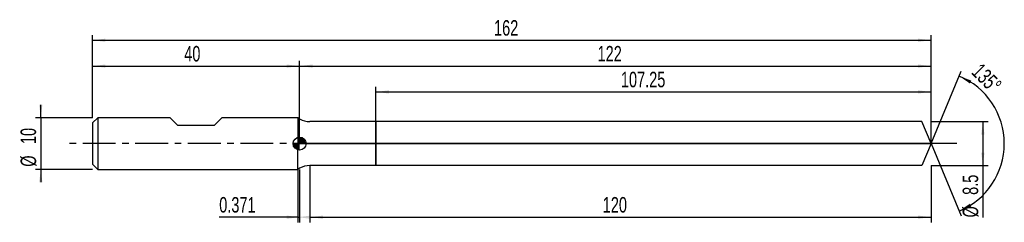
# Model space of a CAD drawing. Extents: x -14 to 176, y -15 to 24.
import ezdxf
from ezdxf.enums import TextEntityAlignment as Align

# ---------------------------------------------------------------- set-up
doc = ezdxf.new("R2010")
doc.units = 0
doc.linetypes.add('CENTER', pattern=[10.16, 6.35, -1.27, 1.27, -1.27])
doc.layers.get('0').update_dxf_attribs({"linetype": 'CONTINUOUS'})
for name, color, linetype in [('1', 4, 'CONTINUOUS'), ('2', 7, 'CONTINUOUS'), ('4', 2, 'CENTER'), ('CUT', 1, 'CONTINUOUS'), ('NOCUT', 7, 'CONTINUOUS'), ('SK1', 4, 'CONTINUOUS'), ('SK2', 7, 'CONTINUOUS'), ('SK4', 2, 'CENTER')]:
    doc.layers.add(name, color=color, linetype=linetype)
doc.dimstyles.new('SLDDIMSTYLE0', dxfattribs={"dimtxt": 3, "dimasz": 2.5, "dimexe": 0, "dimexo": 0.0625, "dimgap": 0.75, "dimtad": 1, "dimrnd": 1e-09, "dimzin": 12, "dimsah": 1, "dimcen": 0.09, "dimazin": 3, "dimtfac": 1, "dimtofl": 0, "dimtmove": 0, "dimatfit": 3})
doc.dimstyles.new('SLDDIMSTYLE1', dxfattribs={"dimtxt": 3, "dimasz": 2.5, "dimexe": 0, "dimexo": 0.0625, "dimgap": 0.75, "dimtad": 1, "dimrnd": 1e-09, "dimsah": 1, "dimcen": 0.09, "dimazin": 3, "dimtfac": 1, "dimtofl": 0, "dimtmove": 0, "dimatfit": 3})
doc.dimstyles.new('SLDDIMSTYLE2', dxfattribs={"dimtxt": 3, "dimasz": 2.5, "dimexe": 0, "dimexo": 0.0625, "dimgap": 0.75, "dimtad": 1, "dimzin": 12, "dimsah": 1, "dimcen": 0.09, "dimazin": 3, "dimtfac": 1, "dimtofl": 0, "dimtmove": 0, "dimatfit": 3})
doc.dimstyles.new('SLDDIMSTYLE3', dxfattribs={"dimtxt": 3, "dimasz": 2.5, "dimexe": 0, "dimexo": 0.0625, "dimgap": 0.75, "dimtad": 1, "dimrnd": 1e-09, "dimzin": 12, "dimsah": 1, "dimcen": 0.09, "dimazin": 3, "dimtfac": 1, "dimtmove": 0, "dimatfit": 3})

# ---------------------------------------------------------------- blocks, each defined once
blk = doc.blocks.new('_D')
at = {"layer": '2'}
for p, q in [((42, -4.25), (42, -15.25)), ((162, -4.25), (162, -15.25)), ((42, -14.25), (162, -14.25))]:
    blk.add_line(p, q, dxfattribs=at)
for points in [[(42, -14.25), (44.5, -14.56), (44.5, -13.94)], [(162, -14.25), (159.5, -13.94), (159.5, -14.56)]]:
    blk.add_solid(points, dxfattribs=at)
at = {"layer": '2', "width": 0.7}
blk.add_text('120', height=3, dxfattribs=at).set_placement((98.56, -14.25), align=Align.BOTTOM_LEFT)
blk = doc.blocks.new('_D_1')
at = {"layer": '2'}
for p, q in [((162, 4.25), (173, 4.25)), ((172, 4.25), (172, -4.25)), ((162, -4.25), (173, -4.25)), ((172, -4.25), (172, -14.3))]:
    blk.add_line(p, q, dxfattribs=at)
for points in [[(172, 4.25), (171.69, 1.75), (172.31, 1.75)], [(172, -4.25), (172.31, -1.75), (171.69, -1.75)]]:
    blk.add_solid(points, dxfattribs=at)
at = {"layer": '2', "width": 0.7}
for s, p in [('8.5', (171.99, -9.93)), ('%%c', (172, -14.3))]:
    blk.add_text(s, height=3, rotation=90, dxfattribs=at).set_placement(p, align=Align.BOTTOM_LEFT)
blk = doc.blocks.new('_D_2')
at = {"layer": '2'}
for p, q in [((39.63, -5), (39.63, -15.25)), ((40, -5), (40, -15.25)), ((39.63, -14.25), (24.47, -14.25)), ((39.63, -14.25), (40, -14.25))]:
    blk.add_line(p, q, dxfattribs=at)
for points in [[(40, -14.25), (37.5, -13.94), (37.5, -14.56)], [(39.63, -14.25), (42.13, -14.56), (42.13, -13.94)]]:
    blk.add_solid(points, dxfattribs=at)
at = {"layer": '2', "width": 0.7}
blk.add_text('0.371', height=3, dxfattribs=at).set_placement((24.47, -14.25), align=Align.BOTTOM_LEFT)
blk = doc.blocks.new('_D_3')
at = {"layer": '2'}
for p, q in [((54.75, 4.25), (54.75, 11)), ((54.75, 10), (162, 10)), ((162, 4.25), (162, 11))]:
    blk.add_line(p, q, dxfattribs=at)
for points in [[(54.75, 10), (57.25, 9.69), (57.25, 10.31)], [(162, 10), (159.5, 10.31), (159.5, 9.69)]]:
    blk.add_solid(points, dxfattribs=at)
at = {"layer": '2', "width": 0.7}
blk.add_text('107.25', height=3, dxfattribs=at).set_placement((102.07, 10), align=Align.BOTTOM_LEFT)
blk = doc.blocks.new('_D_4')
at = {"layer": '2'}
for q in [(167.79, 13.99), (167.79, -13.99)]:
    blk.add_line((162, 0), q, dxfattribs=at)
blk.add_arc((162, 0), 14.14, 292.4953, 67.5047, dxfattribs=at)
for points in [[(167.41, 13.07), (169.49, 11.64), (169.77, 12.19)], [(167.41, -13.07), (169.77, -12.19), (169.49, -11.64)]]:
    blk.add_solid(points, dxfattribs=at)
at = {"layer": '2', "width": 0.7}
blk.add_text('135°', height=3, rotation=-45, dxfattribs=at).set_placement((168.99, 13.01), align=Align.BOTTOM_LEFT)
blk = doc.blocks.new('_D_5')
at = {"layer": 'SK2'}
for p, q in [((0, 5), (0, 21)), ((162, 5), (162, 21)), ((0, 20), (162, 20))]:
    blk.add_line(p, q, dxfattribs=at)
for points in [[(0, 20), (2.5, 19.69), (2.5, 20.31)], [(162, 20), (159.5, 20.31), (159.5, 19.69)]]:
    blk.add_solid(points, dxfattribs=at)
at = {"layer": 'SK2', "width": 0.7}
blk.add_text('162', height=3, dxfattribs=at).set_placement((77.56, 20), align=Align.BOTTOM_LEFT)
blk = doc.blocks.new('_D_6')
at = {"layer": 'SK2'}
for p, q in [((0, 5), (0, 16)), ((40, 5), (40, 16)), ((0, 15), (40, 15))]:
    blk.add_line(p, q, dxfattribs=at)
for points in [[(0, 15), (2.5, 14.69), (2.5, 15.31)], [(40, 15), (37.5, 15.31), (37.5, 14.69)]]:
    blk.add_solid(points, dxfattribs=at)
at = {"layer": 'SK2', "width": 0.7}
blk.add_text('40', height=3, dxfattribs=at).set_placement((17.71, 15), align=Align.BOTTOM_LEFT)
blk = doc.blocks.new('_D_7')
at = {"layer": 'SK2'}
for p, q in [((40, 0), (40, 16)), ((162, 0), (162, 16)), ((40, 15), (162, 15))]:
    blk.add_line(p, q, dxfattribs=at)
for points in [[(40, 15), (42.5, 14.69), (42.5, 15.31)], [(162, 15), (159.5, 15.31), (159.5, 14.69)]]:
    blk.add_solid(points, dxfattribs=at)
at = {"layer": 'SK2', "width": 0.7}
blk.add_text('122', height=3, dxfattribs=at).set_placement((97.56, 15), align=Align.BOTTOM_LEFT)
blk = doc.blocks.new('_D_8')
at = {"layer": 'SK2'}
for p, q in [((-10, 5), (-10, 7.5)), ((0, 5), (-11, 5)), ((-10, 5), (-10, -5)), ((0, -5), (-11, -5)), ((-10, -5), (-10, -7.5))]:
    blk.add_line(p, q, dxfattribs=at)
for points in [[(-10, 5), (-9.69, 7.5), (-10.31, 7.5)], [(-10, -5), (-10.31, -7.5), (-9.69, -7.5)]]:
    blk.add_solid(points, dxfattribs=at)
at = {"layer": 'SK2', "width": 0.7}
for s, p in [('10', (-10.01, -0.1)), ('%%c', (-10, -4.48))]:
    blk.add_text(s, height=3, rotation=90, dxfattribs=at).set_placement(p, align=Align.BOTTOM_LEFT)
blk = doc.blocks.new('*U11')
at = {"color": 0, "linetype": 'CONTINUOUS'}
for points in [[(0, 0), (0, 1.25), (0.24, 0)], [(0.24, 0), (0, 1.25), (0.24, 1.23)], [(0.24, 0), (0.24, 1.23), (0.48, 0)], [(0.48, 0), (0.24, 1.23), (0.48, 1.15)], [(0.48, 0), (0.48, 1.15), (0.69, 0)], [(0.69, 0), (0.48, 1.15), (0.69, 1.04)], [(0.69, 0), (0.69, 1.04), (0.88, 0)], [(0.88, 0), (0.69, 1.04), (0.88, 0.88)], [(0.88, 0), (0.88, 0.88), (1.04, 0)], [(1.04, 0), (0.88, 0.88), (1.04, 0.69)], [(1.04, 0), (1.04, 0.69), (1.15, 0)], [(1.15, 0), (1.04, 0.69), (1.15, 0.48)], [(1.15, 0), (1.15, 0.48), (1.23, 0)], [(1.23, 0), (1.15, 0.48), (1.23, 0.24)], [(1.23, 0), (1.23, 0.24), (1.25, 0)]]:
    blk.add_solid(points, dxfattribs=at)
blk = doc.blocks.new('*U12')
at = {"color": 0, "linetype": 'CONTINUOUS'}
for points in [[(-1.23, -0.22), (-1.25, 0), (-1.23, 0)], [(-1.23, -0.22), (-1.23, 0), (-1.17, -0.43)], [(-1.17, -0.43), (-1.23, 0), (-1.17, 0)], [(-1.17, -0.43), (-1.17, 0), (-1.08, -0.62)], [(-1.08, -0.62), (-1.17, 0), (-1.08, 0)], [(-1.08, -0.62), (-1.08, 0), (-0.96, -0.8)], [(-0.96, -0.8), (-1.08, 0), (-0.96, 0)], [(-0.96, -0.8), (-0.96, 0), (-0.8, -0.96)], [(-0.8, -0.96), (-0.96, 0), (-0.8, 0)], [(-0.8, -0.96), (-0.8, 0), (-0.62, -1.08)], [(-0.62, -1.08), (-0.8, 0), (-0.62, 0)], [(-0.62, -1.08), (-0.62, 0), (-0.43, -1.17)], [(-0.43, -1.17), (-0.62, 0), (-0.43, 0)], [(-0.43, -1.17), (-0.43, 0), (-0.22, -1.23)], [(-0.22, -1.23), (-0.43, 0), (-0.22, 0)], [(-0.22, -1.23), (-0.22, 0), (0, -1.25)], [(0, -1.25), (-0.22, 0), (0, 0)]]:
    blk.add_solid(points, dxfattribs=at)
blk = doc.blocks.new('SW_DOWELSYMBOL_0')
at = {"layer": 'SK1', "color": 0}
blk.add_circle((0, 0), 1.25, dxfattribs=at)
at = {"color": 0, "linetype": 'CONTINUOUS'}
for name in ['*U12', '*U11']:
    blk.add_blockref(name, (0, 0), dxfattribs=at)

msp = doc.modelspace()

# ---------------------------------------------------------------- linework, layer by layer
at = {"layer": '1'}
for p, q in [((40, 4.786), (39.629, 5)), ((39.629, 5), (39.629, 0)), ((54.75, 4.25), (42, 4.25)), ((160.24, 4.25), (54.75, 4.25)), ((54.75, 4.25), (54.75, 0)), ((54.75, 0), (54.75, 4.25)), ((162, 0), (160.24, 4.25)), ((39.629, -5), (39.629, 0)), ((54.75, -4.25), (54.75, 0)), ((54.75, 0), (54.75, -4.25)), ((162, 0), (160.24, -4.25)), ((40, -4.786), (39.629, -5)), ((54.75, -4.25), (42, -4.25)), ((160.24, -4.25), (54.75, -4.25))]:
    msp.add_line(p, q, dxfattribs=at)
for centre, start, end in [((42, 8.25), 240, 270), ((42, -8.25), 90, 120)]:
    msp.add_arc(centre, 4, start, end, dxfattribs=at)
at = {"layer": '4'}
msp.add_line((162, 0), (40, 0), dxfattribs=at)
at = {"layer": 'CUT'}
for p, q in [((160.24, 4.25), (54.75, 4.25)), ((54.75, 4.25), (54.75, 0)), ((162, 0), (160.24, 4.25)), ((54.75, 0), (162, 0))]:
    msp.add_line(p, q, dxfattribs=at)
at = {"layer": 'NOCUT'}
for p, q in [((40, 4.786), (39.629, 5)), ((39.629, 5), (39.629, 0)), ((54.75, 4.25), (42, 4.25)), ((54.75, 0), (54.75, 4.25)), ((39.629, 0), (54.75, 0))]:
    msp.add_line(p, q, dxfattribs=at)
msp.add_arc((42, 8.25), 4, 240, 270, dxfattribs=at)
at = {"layer": 'SK1'}
for p, q in [((1, 5), (0, 4)), ((0, 4), (0, 0)), ((15, 5), (1, 5)), ((1, 5), (1, -5)), ((16.5, 3.5), (15, 5)), ((25, 5), (23.5, 3.5)), ((39.629, 5), (25, 5)), ((23.5, 3.5), (16.5, 3.5)), ((0, 0), (0, -4)), ((0, -4), (1, -5)), ((1, -5), (39.629, -5))]:
    msp.add_line(p, q, dxfattribs=at)
msp.add_circle((40, 0), 1.25, dxfattribs=at)
at = {"layer": 'SK4'}
msp.add_line((167, 0), (-5, 0), dxfattribs=at)

# ---------------------------------------------------------------- block references
at = {"layer": 'SK1'}
msp.add_blockref('SW_DOWELSYMBOL_0', (40, 0), dxfattribs=at)

# ---------------------------------------------------------------- texts
at = {"layer": 'SK2', "width": 0.7}
msp.add_text('AP1', height=0.05, dxfattribs=at).set_placement((40, -0.018), align=Align.BOTTOM_LEFT)

# ---------------------------------------------------------------- dimensions: what is measured, and where the dimension line sits
at = {"layer": '2'}
dim = msp.add_angular_dim_2l(base=(176.142, 0), line1=((162, 0), (160.24, 4.25)), line2=((160.24, -4.25), (162, 0)), dimstyle='SLDDIMSTYLE2', dxfattribs=at)
dim.commit()
dim.dimension.update_dxf_attribs({"geometry": '_D_4', "text_midpoint": (172, 10), "dimtype": 162})
for base, p1, p2, dimstyle, picture, middle in [((162, 10), (54.75, 4.25), (162, 4.25), 'SLDDIMSTYLE0', '_D_3', (108.375, 10)), ((40, -14.25), (39.629, -5), (40, -5), 'SLDDIMSTYLE1', '_D_2', (29.629, -14.25)), ((162, -14.25), (42, -4.25), (162, -4.25), 'SLDDIMSTYLE0', '_D', (102, -14.25))]:
    dim = msp.add_linear_dim(base=base, p1=p1, p2=p2, dimstyle=dimstyle, dxfattribs=at)
    dim.commit()
    dim.dimension.update_dxf_attribs({"geometry": picture, "text_midpoint": middle, "dimtype": 160})
dim = msp.add_linear_dim(base=(172, -4.25), p1=(162, 4.25), p2=(162, -4.25), angle=90, text='%%c<>', dimstyle='SLDDIMSTYLE0', dxfattribs=at)
dim.commit()
dim.dimension.update_dxf_attribs({"geometry": '_D_1', "text_midpoint": (172, -9.25), "dimtype": 160})
at = {"layer": 'SK2'}
for base, p1, p2, picture, middle in [((162, 20), (0, 5), (162, 5), '_D_5', (81, 20)), ((40, 15), (0, 5), (40, 5), '_D_6', (20, 15)), ((162, 15), (40, 0), (162, 0), '_D_7', (101, 15))]:
    dim = msp.add_linear_dim(base=base, p1=p1, p2=p2, dimstyle='SLDDIMSTYLE0', dxfattribs=at)
    dim.commit()
    dim.dimension.update_dxf_attribs({"geometry": picture, "text_midpoint": middle, "dimtype": 160})
dim = msp.add_linear_dim(base=(-10, -5), p1=(0, 5), p2=(0, -5), angle=90, text='%%c<>', dimstyle='SLDDIMSTYLE3', dxfattribs=at)
dim.commit()
dim.dimension.update_dxf_attribs({"geometry": '_D_8', "text_midpoint": (-10, 0), "dimtype": 160})

doc.saveas('drawing.dxf')
